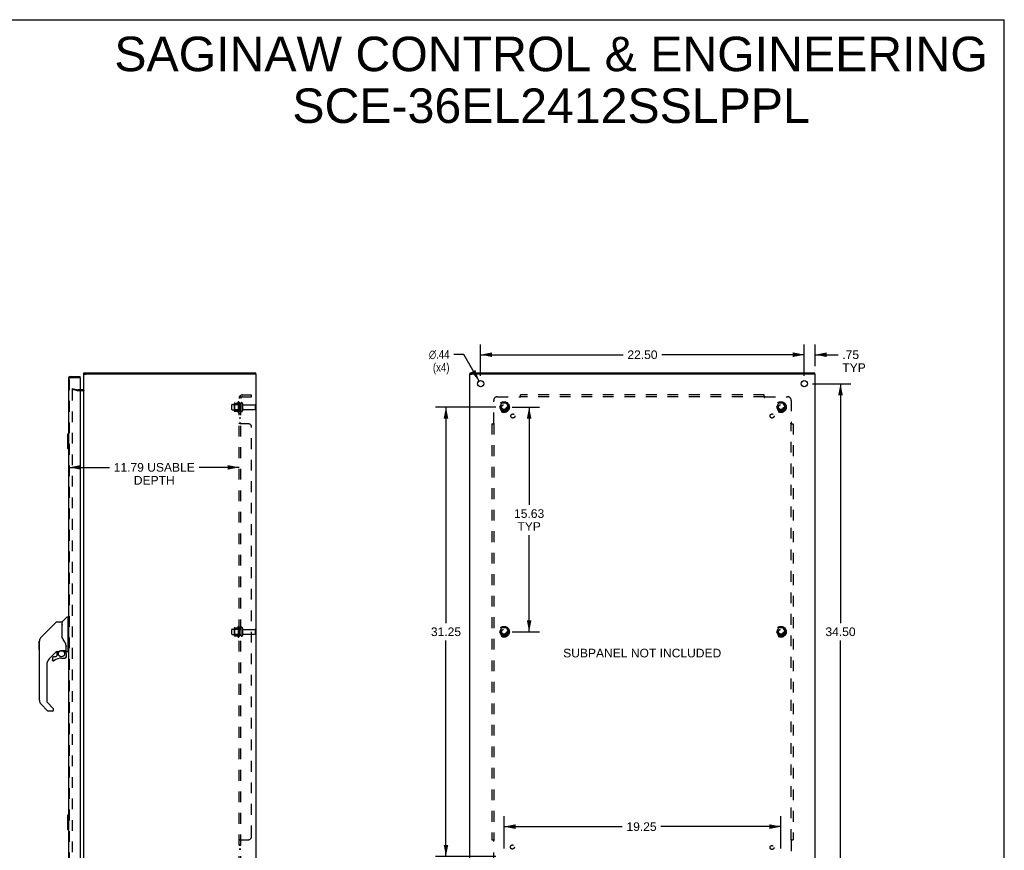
# Model space of a CAD drawing. Header units: inches. Extents: x 0 to 136, y 0 to 88.
# Tile 14 of 14: x 68 to 136, y 30 to 88. Entities that reach past the tile are written whole.
import ezdxf

# ---------------------------------------------------------------- set-up
doc = ezdxf.new("R2010")
doc.units = ezdxf.units.IN
doc.header["$LTSCALE"] = 7.48
doc.header["$MEASUREMENT"] = 0
doc.linetypes.add('HIDDEN', pattern=[0.2, 0.1, -0.1])
doc.layers.get('0').update_dxf_attribs({"linetype": 'CONTINUOUS'})
for name, color, linetype in [('DEFAULT_2', 8, 'HIDDEN'), ('DIMENSIONS', 7, 'CONTINUOUS'), ('DOOR_ASSEMBLY', 7, 'CONTINUOUS'), ('SUBPANEL', 7, 'CONTINUOUS')]:
    doc.layers.add(name, color=color, linetype=linetype)
doc.styles.get("Standard").update_dxf_attribs({"font": 'arial.ttf'})
doc.styles.add('TEXTSTYLE_1', font='gdt', dxfattribs={"width": 0.8})
doc.dimstyles.new('DIMSTYLE_1', dxfattribs={"dimtxt": 0.6, "dimasz": 0.8, "dimexe": 0.09, "dimexo": 0.07, "dimgap": 0.0375, "dimtad": 0, "dimtih": 1, "dimtoh": 1, "dimzin": 4, "dimdsep": 46, "dimtxsty": 'Standard', "dimblk": '_FILLED', "dimblk1": '_FILLED', "dimblk2": '_FILLED', "dimcen": 0.09, "dimadec": 3, "dimazin": 1, "dimtfac": 1, "dimtdec": 3, "dimtofl": 0, "dimtmove": 0, "dimatfit": 3, "dimldrblk": '_FILLED', "dimfxl": 0, "dimtolj": 1, "dimtzin": 4, "dimarcsym": 0})
doc.dimstyles.new('DIMSTYLE_2', dxfattribs={"dimtxt": 0.6, "dimasz": 0.8, "dimexe": 0.09, "dimexo": 0.07, "dimgap": 0.09, "dimtad": 0, "dimtih": 1, "dimtoh": 1, "dimzin": 4, "dimdsep": 46, "dimtxsty": 'Standard', "dimblk": '_FILLED', "dimblk1": '_FILLED', "dimblk2": '_FILLED', "dimcen": 0.09, "dimadec": 3, "dimazin": 1, "dimtfac": 1, "dimtdec": 3, "dimtofl": 0, "dimtmove": 0, "dimatfit": 1, "dimldrblk": '_FILLED', "dimfxl": 0, "dimtolj": 1, "dimtzin": 4, "dimarcsym": 0})

# ---------------------------------------------------------------- blocks, each defined once
blk = doc.blocks.new('_FILLED')
at = {"color": 0, "linetype": 'ByBlock'}
blk.add_solid([(0, 0), (-1, 0.2), (-1, -0.2)], dxfattribs=at)
blk = doc.blocks.new('*D1')
at = {"layer": 'DIMENSIONS', "color": 2, "linetype": 'Continuous'}
for p, q in [((99.596, 63.241), (99.596, 65.419)), ((122.096, 63.241), (122.096, 65.419)), ((99.596, 64.699), (109.497, 64.699)), ((122.096, 64.699), (112.194, 64.699))]:
    blk.add_line(p, q, dxfattribs=at)
at = {"layer": 'DIMENSIONS', "color": 2, "linetype": 'Continuous', "xscale": 0.8, "yscale": 0.8, "zscale": 0.8, "rotation": 180}
blk.add_blockref('_FILLED', (99.596, 64.699), dxfattribs=at)
at = {"layer": 'DIMENSIONS', "color": 2, "linetype": 'Continuous', "xscale": 0.8, "yscale": 0.8, "zscale": 0.8}
blk.add_blockref('_FILLED', (122.096, 64.699), dxfattribs=at)
at = {"layer": 'DIMENSIONS', "color": 2, "linetype": 'Continuous', "insert": (110.846, 64.999), "char_height": 0.6, "width": 2.09665, "attachment_point": 2, "line_spacing_factor": 0.9}
blk.add_mtext('22.50', dxfattribs=at)
blk = doc.blocks.new('*D2')
at = {"layer": 'DIMENSIONS', "color": 2, "linetype": 'Continuous'}
for p, q in [((122.656, 62.681), (125.334, 62.681)), ((124.614, 62.681), (124.614, 46.031)), ((124.614, 28.181), (124.614, 44.831)), ((122.656, 28.181), (125.334, 28.181))]:
    blk.add_line(p, q, dxfattribs=at)
at = {"layer": 'DIMENSIONS', "color": 2, "linetype": 'Continuous', "xscale": 0.8, "yscale": 0.8, "zscale": 0.8}
for p, rotation in [((124.614, 62.681), 90), ((124.614, 28.181), 270)]:
    blk.add_blockref('_FILLED', p, dxfattribs=dict(at, rotation=rotation))
at = {"layer": 'DIMENSIONS', "color": 2, "linetype": 'Continuous', "insert": (124.614, 45.731), "char_height": 0.6, "width": 2.09665, "attachment_point": 2, "line_spacing_factor": 0.9}
blk.add_mtext('34.50', dxfattribs=at)
blk = doc.blocks.new('*D7')
at = {"layer": 'DIMENSIONS', "color": 2, "linetype": 'Continuous'}
for p, q in [((71.011, 56.865), (73.792, 56.865)), ((82.803, 56.865), (80.022, 56.865))]:
    blk.add_line(p, q, dxfattribs=at)
at = {"layer": 'DIMENSIONS', "color": 2, "linetype": 'Continuous', "xscale": 0.8, "yscale": 0.8, "zscale": 0.8, "rotation": 180}
blk.add_blockref('_FILLED', (71.011, 56.865), dxfattribs=at)
at = {"layer": 'DIMENSIONS', "color": 2, "linetype": 'Continuous', "xscale": 0.8, "yscale": 0.8, "zscale": 0.8}
blk.add_blockref('_FILLED', (82.803, 56.865), dxfattribs=at)
at = {"layer": 'DIMENSIONS', "color": 2, "linetype": 'Continuous', "insert": (76.907, 57.165), "char_height": 0.6, "width": 5.62974, "attachment_point": 2, "line_spacing_factor": 0.9}
blk.add_mtext('11.79 USABLE\\PDEPTH', dxfattribs=at)
blk = doc.blocks.new('*D10')
at = {"layer": 'DIMENSIONS', "color": 2, "linetype": 'Continuous'}
for p, q in [((122.096, 63.241), (122.096, 65.419)), ((122.846, 63.914), (122.846, 65.419)), ((122.096, 64.699), (120.496, 64.699)), ((122.846, 64.699), (124.44, 64.699))]:
    blk.add_line(p, q, dxfattribs=at)
at = {"layer": 'DIMENSIONS', "color": 2, "linetype": 'Continuous', "xscale": 0.8, "yscale": 0.8, "zscale": 0.8}
blk.add_blockref('_FILLED', (122.096, 64.699), dxfattribs=at)
at = {"layer": 'DIMENSIONS', "color": 2, "linetype": 'Continuous', "xscale": 0.8, "yscale": 0.8, "zscale": 0.8, "rotation": 180}
blk.add_blockref('_FILLED', (122.846, 64.699), dxfattribs=at)
at = {"layer": 'DIMENSIONS', "color": 2, "linetype": 'Continuous', "insert": (124.74, 64.999), "char_height": 0.6, "width": 1.62602, "attachment_point": 1, "line_spacing_factor": 0.9}
blk.add_mtext('.75\\PTYP', dxfattribs=at)
blk = doc.blocks.new('*D11')
at = {"layer": 'DIMENSIONS', "color": 2, "linetype": 'Continuous'}
for p, q in [((98.432, 64.719), (97.732, 64.719)), ((99.487, 62.871), (98.432, 64.719))]:
    blk.add_line(p, q, dxfattribs=at)
at = {"layer": 'DIMENSIONS', "color": 2, "linetype": 'Continuous', "xscale": 0.8, "yscale": 0.8, "zscale": 0.8, "rotation": 299.7167293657}
blk.add_blockref('_FILLED', (99.487, 62.871), dxfattribs=at)
at = {"layer": 'DIMENSIONS', "color": 2, "linetype": 'Continuous', "insert": (97.432, 65.019), "char_height": 0.6, "width": 1.96431, "attachment_point": 3, "line_spacing_factor": 0.9, "style": 'TEXTSTYLE_1'}
blk.add_mtext('{\\fgdt;n}\\fArial;.44\\P(x4)', dxfattribs=at)
blk = doc.blocks.new('*D12')
at = {"layer": 'DIMENSIONS', "color": 2, "linetype": 'Continuous'}
for p, q in [((101.781, 61.056), (103.687, 61.056)), ((102.967, 61.056), (102.967, 54.251)), ((102.967, 45.431), (102.967, 52.151)), ((101.781, 45.431), (103.687, 45.431))]:
    blk.add_line(p, q, dxfattribs=at)
at = {"layer": 'DIMENSIONS', "color": 2, "linetype": 'Continuous', "xscale": 0.8, "yscale": 0.8, "zscale": 0.8}
for p, rotation in [((102.967, 61.056), 90), ((102.967, 45.431), 270)]:
    blk.add_blockref('_FILLED', p, dxfattribs=dict(at, rotation=rotation))
at = {"layer": 'DIMENSIONS', "color": 2, "linetype": 'Continuous', "insert": (102.967, 53.951), "char_height": 0.6, "width": 2.09665, "attachment_point": 2, "line_spacing_factor": 0.9}
blk.add_mtext('15.63\\PTYP', dxfattribs=at)
blk = doc.blocks.new('*D13')
at = {"layer": 'DIMENSIONS', "color": 2, "linetype": 'Continuous'}
for p, q in [((100.661, 61.056), (96.466, 61.056)), ((97.186, 61.056), (97.186, 46.031)), ((97.186, 29.806), (97.186, 44.831)), ((100.661, 29.806), (96.466, 29.806))]:
    blk.add_line(p, q, dxfattribs=at)
at = {"layer": 'DIMENSIONS', "color": 2, "linetype": 'Continuous', "xscale": 0.8, "yscale": 0.8, "zscale": 0.8}
for p, rotation in [((97.186, 61.056), 90), ((97.186, 29.806), 270)]:
    blk.add_blockref('_FILLED', p, dxfattribs=dict(at, rotation=rotation))
at = {"layer": 'DIMENSIONS', "color": 2, "linetype": 'Continuous', "insert": (97.186, 45.731), "char_height": 0.6, "width": 2.09665, "attachment_point": 2, "line_spacing_factor": 0.9}
blk.add_mtext('31.25', dxfattribs=at)
blk = doc.blocks.new('*D14')
at = {"layer": 'DIMENSIONS', "color": 2, "linetype": 'Continuous'}
for p, q in [((101.221, 30.366), (101.221, 32.599)), ((120.471, 30.366), (120.471, 32.599)), ((101.221, 31.879), (109.434, 31.879)), ((120.471, 31.879), (112.131, 31.879))]:
    blk.add_line(p, q, dxfattribs=at)
at = {"layer": 'DIMENSIONS', "color": 2, "linetype": 'Continuous', "xscale": 0.8, "yscale": 0.8, "zscale": 0.8, "rotation": 180}
blk.add_blockref('_FILLED', (101.221, 31.879), dxfattribs=at)
at = {"layer": 'DIMENSIONS', "color": 2, "linetype": 'Continuous', "xscale": 0.8, "yscale": 0.8, "zscale": 0.8}
blk.add_blockref('_FILLED', (120.471, 31.879), dxfattribs=at)
at = {"layer": 'DIMENSIONS', "color": 2, "linetype": 'Continuous', "insert": (110.782, 32.179), "char_height": 0.6, "width": 2.09665, "attachment_point": 2, "line_spacing_factor": 0.9}
blk.add_mtext('19.25', dxfattribs=at)

msp = doc.modelspace()

# ---------------------------------------------------------------- linework, layer by layer
at = {"color": 7, "linetype": 'Continuous'}
for p, q in [((0, 88), (136, 88)), ((136, 0), (136, 88)), ((72.003, 63.356), (72.148, 63.356)), ((72.023, 63.356), (72.023, 63.431)), ((84.003, 63.356), (83.855, 63.356)), ((83.973, 63.356), (83.973, 63.431)), ((98.846, 63.356), (98.996, 63.356)), ((98.871, 63.356), (98.871, 63.431)), ((122.846, 63.356), (122.696, 63.356)), ((122.821, 63.356), (122.821, 63.431))]:
    msp.add_line(p, q, dxfattribs=at)
at = {"color": 3, "linetype": 'Continuous'}
for p, q in [((72.003, 27.506), (72.003, 63.356)), ((72.023, 63.431), (83.973, 63.431)), ((83.848, 63.356), (72.158, 63.356)), ((84.003, 27.506), (84.003, 63.356)), ((98.846, 27.506), (98.846, 63.356)), ((98.871, 63.431), (122.821, 63.431)), ((122.691, 63.356), (99.001, 63.356)), ((122.846, 27.506), (122.846, 63.356)), ((71.933, 62.256), (71.761, 62.256))]:
    msp.add_line(p, q, dxfattribs=at)
for centre in [(99.596, 62.681), (122.096, 62.681)]:
    msp.add_circle(centre, 0.219, dxfattribs=at)
msp.add_arc((71.933, 62.326), 0.07, 270, 360, dxfattribs=at)
at = {"layer": 'DEFAULT_2', "color": 8, "linetype": 'HIDDEN'}
for p, q in [((71.21, 62.36), (71.191, 62.288)), ((71.575, 62.185), (71.191, 62.288)), ((71.21, 62.36), (71.595, 62.257)), ((71.191, 62.257), (71.191, 62.255)), ((71.191, 62.255), (71.191, 28.606)), ((71.21, 62.275), (71.209, 62.275)), ((71.761, 62.256), (71.605, 62.256)), ((71.933, 62.181), (71.605, 62.181)), ((82.303, 60.898), (82.303, 61.213)), ((82.333, 61.243), (82.928, 61.243)), ((82.467, 61.311), (82.467, 60.8)), ((82.487, 61.239), (82.467, 61.259)), ((82.478, 61.333), (82.706, 61.333)), ((82.487, 61.239), (82.487, 60.872)), ((82.783, 61.239), (82.487, 61.239)), ((82.733, 61.412), (82.733, 60.7)), ((82.783, 61.239), (82.803, 61.259)), ((82.783, 61.239), (82.783, 60.872)), ((82.803, 61.39), (82.803, 60.722)), ((82.928, 61.313), (82.928, 60.798)), ((83.038, 61.313), (83.038, 60.798)), ((83.101, 61.221), (83.898, 61.221)), ((83.928, 61.191), (83.928, 60.921)), ((101.058, 61.328), (100.903, 61.061)), ((100.903, 61.051), (101.058, 60.783)), ((101.375, 61.333), (101.066, 61.333)), ((101.538, 61.061), (101.384, 61.328)), ((101.384, 60.783), (101.538, 61.051)), ((120.308, 61.328), (120.153, 61.061)), ((120.153, 61.051), (120.308, 60.783)), ((120.625, 61.333), (120.316, 61.333)), ((120.788, 61.061), (120.634, 61.328)), ((120.634, 60.783), (120.788, 61.051)), ((82.333, 60.868), (82.928, 60.868)), ((82.487, 60.872), (82.467, 60.852)), ((82.478, 60.778), (82.706, 60.778)), ((82.783, 60.872), (82.487, 60.872)), ((82.783, 60.872), (82.803, 60.852)), ((83.101, 60.891), (83.898, 60.891)), ((101.375, 60.778), (101.066, 60.778)), ((120.625, 60.778), (120.316, 60.778)), ((82.303, 45.273), (82.303, 45.588)), ((82.333, 45.618), (82.928, 45.618)), ((82.333, 45.243), (82.928, 45.243)), ((82.467, 45.686), (82.467, 45.175)), ((82.487, 45.614), (82.467, 45.634)), ((82.487, 45.247), (82.467, 45.227)), ((82.478, 45.708), (82.706, 45.708)), ((82.783, 45.614), (82.487, 45.614)), ((82.487, 45.614), (82.487, 45.247)), ((82.783, 45.247), (82.487, 45.247)), ((82.733, 45.787), (82.733, 45.075)), ((82.783, 45.614), (82.803, 45.634)), ((82.783, 45.614), (82.783, 45.247)), ((82.783, 45.247), (82.803, 45.227)), ((82.803, 45.765), (82.803, 45.097)), ((82.928, 45.688), (82.928, 45.173)), ((83.038, 45.688), (83.038, 45.173)), ((83.101, 45.596), (83.898, 45.596)), ((83.101, 45.266), (83.898, 45.266)), ((83.928, 45.566), (83.928, 45.296)), ((101.058, 45.703), (100.903, 45.436)), ((100.903, 45.426), (101.058, 45.158)), ((101.375, 45.708), (101.066, 45.708)), ((101.538, 45.436), (101.384, 45.703)), ((101.384, 45.158), (101.538, 45.426)), ((120.308, 45.703), (120.153, 45.436)), ((120.153, 45.426), (120.308, 45.158)), ((120.625, 45.708), (120.316, 45.708)), ((120.788, 45.436), (120.634, 45.703)), ((120.634, 45.158), (120.788, 45.426)), ((82.478, 45.153), (82.706, 45.153)), ((101.375, 45.153), (101.066, 45.153)), ((120.625, 45.153), (120.316, 45.153))]:
    msp.add_line(p, q, dxfattribs=at)
for points in [[(71.209, 62.275), (71.207, 62.275), (71.205, 62.274), (71.203, 62.274), (71.202, 62.273), (71.2, 62.272), (71.198, 62.271), (71.197, 62.27), (71.196, 62.268), (71.194, 62.267), (71.193, 62.265), (71.192, 62.263), (71.192, 62.261), (71.191, 62.259), (71.191, 62.257)], [(71.215, 62.274), (71.213, 62.275), (71.211, 62.275), (71.21, 62.275)]]:
    msp.add_lwpolyline(points, dxfattribs=at)
for centre, radius in [((101.221, 61.056), 0.372), ((101.221, 61.056), 0.356), ((101.221, 61.056), 0.312), ((101.221, 61.056), 0.204), ((101.221, 61.056), 0.188), ((101.221, 61.056), 0.183), ((101.221, 61.056), 0.165), ((120.471, 61.056), 0.372), ((120.471, 61.056), 0.356), ((120.471, 61.056), 0.312), ((120.471, 61.056), 0.204), ((120.471, 61.056), 0.188), ((120.471, 61.056), 0.183), ((120.471, 61.056), 0.165), ((101.221, 45.431), 0.372), ((101.221, 45.431), 0.356), ((101.221, 45.431), 0.312), ((101.221, 45.431), 0.204), ((101.221, 45.431), 0.188), ((101.221, 45.431), 0.183), ((101.221, 45.431), 0.165), ((120.471, 45.431), 0.372), ((120.471, 45.431), 0.356), ((120.471, 45.431), 0.312), ((120.471, 45.431), 0.204), ((120.471, 45.431), 0.188), ((120.471, 45.431), 0.183), ((120.471, 45.431), 0.165)]:
    msp.add_circle(centre, radius, dxfattribs=at)
for centre, radius, start, end in [((71.605, 62.296), 0.115, 255, 270), ((71.605, 62.296), 0.04, 255, 270), ((71.933, 62.326), 0.145, 270, 317.01419), ((82.333, 61.213), 0.03, 90, 180), ((82.609, 61.311), 0.141, 174.79195, 180), ((82.478, 61.323), 0.01, 90, 174.80617), ((82.687, 61.343), 0.01, 270, 336.03207), ((83.334, 61.056), 0.698, 149.33687, 156.03207), ((82.765, 61.39), 0.0384, 0, 145.55034), ((82.983, 61.313), 0.055, 0, 180), ((83.101, 61.283), 0.0625, 180, 270), ((83.898, 61.191), 0.03, 0, 90), ((83.898, 60.921), 0.03, 270, 360), ((100.912, 61.056), 0.01, 150.01268, 209.98829), ((101.066, 61.323), 0.01, 90.01235, 149.98915), ((101.375, 61.323), 0.01, 30.01204, 89.98872), ((101.529, 61.056), 0.01, 330.01268, 29.98829), ((120.162, 61.056), 0.01, 150.01268, 209.98829), ((120.316, 61.323), 0.01, 90.01235, 149.98915), ((120.625, 61.323), 0.01, 30.01204, 89.98872), ((120.779, 61.056), 0.01, 330.01268, 29.98829), ((82.333, 60.898), 0.03, 180, 270), ((82.609, 60.8), 0.141, 180, 185.20805), ((82.478, 60.788), 0.01, 185.19383, 270), ((82.687, 60.768), 0.01, 23.96793, 90), ((83.334, 61.056), 0.698, 203.96793, 210.66313), ((82.765, 60.722), 0.0384, 214.44966, 360), ((82.983, 60.798), 0.055, 180, 360), ((83.101, 60.828), 0.0625, 90, 180), ((101.066, 60.788), 0.01, 210.01204, 269.98872), ((101.375, 60.788), 0.01, 270.01235, 329.98915), ((120.316, 60.788), 0.01, 210.01204, 269.98872), ((120.625, 60.788), 0.01, 270.01235, 329.98915), ((82.333, 45.588), 0.03, 90, 180), ((82.333, 45.273), 0.03, 180, 270), ((82.609, 45.686), 0.141, 174.79195, 180), ((82.478, 45.698), 0.01, 90, 174.80617), ((82.687, 45.718), 0.01, 270, 336.03207), ((83.334, 45.431), 0.698, 149.33687, 156.03207), ((82.765, 45.765), 0.0384, 0, 145.55034), ((82.983, 45.688), 0.055, 0, 180), ((83.101, 45.658), 0.0625, 180, 270), ((83.101, 45.203), 0.0625, 90, 180), ((83.898, 45.566), 0.03, 0, 90), ((83.898, 45.296), 0.03, 270, 360), ((100.912, 45.431), 0.01, 150.01268, 209.98829), ((101.066, 45.698), 0.01, 90.01235, 149.98915), ((101.375, 45.698), 0.01, 30.01204, 89.98872), ((101.529, 45.431), 0.01, 330.01268, 29.98829), ((120.162, 45.431), 0.01, 150.01268, 209.98829), ((120.316, 45.698), 0.01, 90.01235, 149.98915), ((120.625, 45.698), 0.01, 30.01204, 89.98872), ((120.779, 45.431), 0.01, 330.01268, 29.98829), ((82.609, 45.175), 0.141, 180, 185.20805), ((82.478, 45.163), 0.01, 185.19383, 270), ((82.687, 45.143), 0.01, 23.96793, 90), ((83.334, 45.431), 0.698, 203.96793, 210.66313), ((82.765, 45.097), 0.0384, 214.44966, 360), ((82.983, 45.173), 0.055, 180, 360), ((101.066, 45.163), 0.01, 210.01204, 269.98872), ((101.375, 45.163), 0.01, 270.01235, 329.98915), ((120.316, 45.163), 0.01, 210.01204, 269.98872), ((120.625, 45.163), 0.01, 270.01235, 329.98915)]:
    msp.add_arc(centre, radius, start, end, dxfattribs=at)
at = {"layer": 'DOOR_ASSEMBLY', "color": 3, "linetype": 'Continuous'}
for p, q in [((70.936, 63.036), (70.936, 27.826)), ((71.081, 63.181), (71.761, 63.181)), ((71.761, 63.091), (71.761, 27.771))]:
    msp.add_line(p, q, dxfattribs=at)
at = {"layer": 'DOOR_ASSEMBLY', "color": 8, "linetype": 'HIDDEN'}
for p, q in [((71.011, 27.826), (71.011, 63.036)), ((71.081, 63.106), (71.746, 63.106))]:
    msp.add_line(p, q, dxfattribs=at)
at = {"layer": 'DOOR_ASSEMBLY', "color": 7, "linetype": 'Continuous'}
for p, q in [((71.761, 63.106), (71.746, 63.106)), ((71.761, 63.106), (71.761, 63.181)), ((70.876, 59.166), (70.876, 58.196)), ((70.891, 59.181), (70.936, 59.181)), ((70.922, 59.081), (70.922, 58.281)), ((70.891, 58.181), (70.936, 58.181)), ((70.078, 46.097), (69.035, 45.054)), ((70.133, 46.12), (70.487, 46.12)), ((70.495, 45.068), (70.495, 46.112)), ((70.502, 45.056), (70.502, 46.107)), ((70.511, 46.128), (70.806, 46.423)), ((70.888, 46.435), (70.834, 46.435)), ((70.896, 46.427), (70.896, 44.061)), ((70.896, 46.376), (70.936, 46.376)), ((69.035, 45.053), (69.34, 45.359)), ((69.34, 45.359), (69.34, 45.359)), ((68.913, 44.192), (68.913, 44.779)), ((68.92, 40.673), (68.92, 44.775)), ((68.968, 44.964), (68.968, 44.963)), ((70.514, 45.023), (70.495, 45.076)), ((70.543, 44.958), (70.514, 45.023)), ((70.77, 44.499), (70.769, 44.523)), ((70.77, 44.499), (70.77, 44.144)), ((70.778, 44.499), (70.778, 44.501)), ((70.778, 44.496), (70.778, 44.499)), ((70.778, 44.493), (70.778, 44.496)), ((70.778, 44.092), (70.778, 44.493)), ((70.1, 44.052), (69.605, 43.556)), ((70.144, 44.049), (70.144, 43.766)), ((70.182, 44.053), (70.258, 44.053)), ((70.455, 44.124), (70.75, 44.124)), ((70.651, 44.124), (70.716, 44.059)), ((70.711, 44.053), (70.708, 44.051)), ((70.763, 43.92), (70.772, 43.92)), ((70.774, 43.92), (70.774, 43.682)), ((70.817, 44.053), (70.888, 44.053)), ((70.896, 44.112), (70.936, 44.112)), ((69.432, 43.139), (69.432, 40.587)), ((69.829, 43.603), (69.829, 43.484)), ((69.832, 43.475), (69.831, 43.484)), ((69.84, 43.484), (69.831, 43.484)), ((69.908, 43.407), (69.899, 43.408)), ((70.061, 43.682), (69.908, 43.682)), ((69.917, 43.408), (69.908, 43.407)), ((69.925, 43.409), (69.917, 43.408)), ((69.934, 43.412), (69.925, 43.409)), ((69.942, 43.415), (69.934, 43.412)), ((69.95, 43.42), (69.942, 43.415)), ((69.957, 43.425), (69.95, 43.42)), ((70.141, 43.757), (70.069, 43.685)), ((70.459, 43.603), (70.695, 43.603)), ((70.772, 43.682), (70.763, 43.682)), ((69.487, 39.942), (69.035, 40.394)), ((69.455, 40.531), (69.886, 40.1)), ((69.825, 39.919), (69.543, 39.919)), ((69.904, 39.998), (69.904, 40.057)), ((70.876, 32.666), (70.876, 31.696)), ((70.891, 32.681), (70.936, 32.681)), ((70.922, 32.581), (70.922, 31.781)), ((70.891, 31.681), (70.936, 31.681))]:
    msp.add_line(p, q, dxfattribs=at)
for points in [[(70.921, 59.117), (70.921, 59.111), (70.921, 59.105), (70.922, 59.099), (70.922, 59.093), (70.922, 59.087), (70.922, 59.081)], [(70.922, 58.281), (70.922, 58.274), (70.922, 58.268), (70.922, 58.262), (70.921, 58.256), (70.921, 58.25), (70.921, 58.245)], [(70.078, 46.097), (70.085, 46.103), (70.094, 46.109), (70.103, 46.114), (70.113, 46.117), (70.123, 46.119), (70.133, 46.12)], [(70.495, 45.237), (70.495, 45.238), (70.495, 45.239), (70.496, 45.241), (70.498, 45.242), (70.501, 45.243), (70.502, 45.244)], [(69.035, 45.053), (69.014, 45.03), (68.988, 44.997), (68.966, 44.961), (68.948, 44.923), (68.935, 44.883), (68.927, 44.853)], [(68.946, 44.916), (68.935, 44.883), (68.933, 44.878)], [(70.717, 44.67), (70.667, 44.743), (70.618, 44.82), (70.577, 44.891), (70.543, 44.958)], [(70.769, 44.523), (70.764, 44.557), (70.756, 44.592), (70.743, 44.624), (70.728, 44.652), (70.717, 44.67)], [(70.259, 44.053), (70.264, 44.053), (70.267, 44.055), (70.27, 44.056), (70.273, 44.057), (70.276, 44.059), (70.279, 44.06), (70.282, 44.062), (70.285, 44.065), (70.293, 44.07)], [(70.293, 44.07), (70.298, 44.073), (70.303, 44.076), (70.309, 44.08), (70.315, 44.083), (70.322, 44.087), (70.329, 44.091), (70.337, 44.095), (70.345, 44.1), (70.355, 44.104), (70.365, 44.108), (70.375, 44.111), (70.386, 44.115), (70.398, 44.118), (70.411, 44.12), (70.424, 44.122), (70.437, 44.123), (70.451, 44.124), (70.455, 44.124)], [(70.763, 43.92), (70.762, 43.934), (70.761, 43.949), (70.758, 43.963), (70.754, 43.977), (70.749, 43.991), (70.743, 44.004), (70.735, 44.017), (70.727, 44.029), (70.718, 44.04), (70.708, 44.051)], [(70.715, 44.057), (70.715, 44.057), (70.714, 44.057), (70.714, 44.056), (70.713, 44.055), (70.711, 44.053)], [(70.715, 44.057), (70.725, 44.046), (70.735, 44.034), (70.743, 44.021), (70.751, 44.008), (70.757, 43.994), (70.762, 43.98), (70.766, 43.965), (70.769, 43.95), (70.771, 43.935), (70.772, 43.92)], [(70.77, 44.454), (70.771, 44.453), (70.772, 44.449), (70.773, 44.446), (70.774, 44.442)], [(70.774, 44.442), (70.775, 44.436), (70.776, 44.429), (70.777, 44.423), (70.778, 44.416), (70.778, 44.409), (70.778, 44.403)], [(69.899, 43.408), (69.891, 43.409), (69.883, 43.412), (69.875, 43.415), (69.867, 43.419), (69.86, 43.424), (69.854, 43.43), (69.848, 43.436), (69.843, 43.443), (69.839, 43.451), (69.836, 43.459), (69.833, 43.467), (69.832, 43.475)], [(69.84, 43.484), (69.84, 43.476), (69.842, 43.469), (69.844, 43.461), (69.847, 43.454), (69.851, 43.448), (69.855, 43.441), (69.86, 43.436), (69.866, 43.431), (69.872, 43.426), (69.879, 43.423), (69.886, 43.42), (69.893, 43.418), (69.901, 43.416), (69.908, 43.416), (69.916, 43.417), (69.924, 43.418), (69.931, 43.42), (69.938, 43.423), (69.945, 43.427), (69.951, 43.432)], [(70.772, 43.682), (70.771, 43.673), (70.77, 43.665), (70.768, 43.657), (70.764, 43.649), (70.76, 43.641), (70.755, 43.634), (70.749, 43.628), (70.743, 43.622), (70.736, 43.617), (70.729, 43.613), (70.721, 43.61), (70.712, 43.607), (70.704, 43.606), (70.695, 43.606)], [(70.695, 43.614), (70.703, 43.615), (70.71, 43.616), (70.718, 43.618), (70.725, 43.621), (70.731, 43.625), (70.737, 43.629), (70.743, 43.634), (70.748, 43.64), (70.752, 43.646), (70.756, 43.653), (70.759, 43.66), (70.761, 43.667), (70.762, 43.674), (70.763, 43.682)], [(70.695, 43.614), (70.695, 43.613), (70.695, 43.61)], [(70.695, 43.61), (70.695, 43.608), (70.695, 43.607), (70.695, 43.606), (70.695, 43.606), (70.695, 43.606)], [(69.891, 40.095), (69.89, 40.095), (69.889, 40.096), (69.889, 40.097), (69.888, 40.098), (69.887, 40.099), (69.886, 40.1)], [(70.921, 32.617), (70.921, 32.611), (70.921, 32.605), (70.922, 32.599), (70.922, 32.593), (70.922, 32.587), (70.922, 32.581)], [(70.922, 31.781), (70.922, 31.774), (70.922, 31.768), (70.922, 31.762), (70.921, 31.756), (70.921, 31.75), (70.921, 31.745)]]:
    msp.add_lwpolyline(points, dxfattribs=at)
msp.add_circle((70.459, 43.899), 0.217, dxfattribs=at)
at = {"layer": 'DOOR_ASSEMBLY', "color": 3, "linetype": 'Continuous'}
for centre, radius, start, end in [((71.081, 63.036), 0.145, 90, 180), ((71.746, 63.091), 0.015, 0, 90)]:
    msp.add_arc(centre, radius, start, end, dxfattribs=at)
at = {"layer": 'DOOR_ASSEMBLY', "color": 8, "linetype": 'HIDDEN'}
msp.add_arc((71.081, 63.036), 0.07, 90, 180, dxfattribs=at)
at = {"layer": 'DOOR_ASSEMBLY', "color": 7, "linetype": 'Continuous'}
for centre, radius, start, end in [((70.891, 59.166), 0.015, 90, 180), ((70.921, 59.166), 0.015, 0, 90), ((70.891, 58.196), 0.015, 180, 270), ((70.921, 58.196), 0.015, 270, 360), ((70.487, 46.112), 0.00787, 0, 90), ((70.514, 45.938), 0.0197, 180, 233.00595), ((70.532, 46.107), 0.0295, 135, 180), ((70.834, 46.395), 0.0394, 90, 135), ((70.888, 46.427), 0.00787, 0, 90), ((68.932, 44.779), 0.0197, 128.21988, 180), ((69.313, 44.775), 0.394, 168.7096, 180), ((69.313, 44.775), 0.394, 135, 167.37683), ((68.932, 44.192), 0.0197, 180, 229.78214), ((70.182, 43.856), 0.197, 90, 129.38059), ((70.577, 43.92), 0.197, 0, 45), ((70.75, 44.144), 0.0197, 270, 360), ((70.817, 44.092), 0.0394, 180, 270), ((70.888, 44.061), 0.00787, 270, 360), ((70.022, 43.139), 0.591, 135, 180), ((69.908, 43.603), 0.0787, 90, 180), ((69.908, 43.484), 0.0787, 180, 309.5212), ((70.459, 42.816), 0.787, 90, 129.5212), ((70.061, 43.694), 0.0118, 270, 315), ((70.132, 43.766), 0.0118, 315, 360), ((70.695, 43.682), 0.0787, 270, 360), ((69.313, 40.673), 0.394, 180, 225), ((69.51, 40.587), 0.0787, 180, 225), ((69.543, 39.998), 0.0787, 225, 270), ((69.825, 39.998), 0.0787, 270, 360), ((69.845, 40.057), 0.0591, 0, 38.86737), ((70.891, 32.666), 0.015, 90, 180), ((70.921, 32.666), 0.015, 0, 90), ((70.891, 31.696), 0.015, 180, 270), ((70.921, 31.696), 0.015, 270, 360)]:
    msp.add_arc(centre, radius, start, end, dxfattribs=at)
at = {"layer": 'SUBPANEL', "color": 8, "linetype": 'HIDDEN'}
for p, q in [((82.803, 29.087), (82.803, 61.774)), ((82.928, 61.774), (82.803, 61.774)), ((82.857, 61.813), (82.954, 61.734)), ((82.869, 61.775), (82.869, 61.775)), ((82.882, 61.772), (82.883, 61.772)), ((82.883, 61.772), (82.885, 61.771)), ((82.885, 61.771), (82.886, 61.771)), ((82.886, 61.771), (82.888, 61.771)), ((82.888, 61.771), (82.889, 61.77)), ((82.889, 61.77), (82.891, 61.77)), ((82.891, 61.77), (82.892, 61.769)), ((82.892, 61.769), (82.894, 61.769)), ((82.894, 61.769), (82.895, 61.768)), ((82.895, 61.768), (82.897, 61.768)), ((82.928, 29.087), (82.928, 61.774)), ((83.04, 61.899), (83.678, 61.899)), ((83.04, 61.774), (83.678, 61.774)), ((83.678, 61.774), (83.678, 61.899)), ((100.752, 61.774), (102.342, 61.774)), ((102.355, 61.789), (102.352, 61.785)), ((102.36, 61.793), (102.355, 61.789)), ((102.377, 61.734), (102.377, 61.899)), ((119.314, 61.899), (102.377, 61.899)), ((119.314, 61.774), (102.377, 61.774)), ((119.314, 61.734), (119.314, 61.899)), ((119.35, 61.774), (120.939, 61.774)), ((82.928, 61.306), (82.803, 61.306)), ((100.502, 59.935), (100.502, 61.524)), ((121.189, 61.524), (121.189, 59.935)), ((82.928, 60.806), (82.803, 60.806)), ((82.928, 60.577), (82.803, 60.577)), ((82.928, 60.296), (82.803, 60.296)), ((82.928, 59.935), (82.803, 59.935)), ((83.428, 59.899), (82.857, 59.899)), ((83.678, 31.212), (83.678, 59.649)), ((100.377, 59.899), (100.377, 30.962)), ((100.377, 59.899), (100.543, 59.899)), ((100.502, 59.899), (100.502, 30.962)), ((121.149, 59.899), (121.314, 59.899)), ((121.189, 30.962), (121.189, 59.899)), ((121.204, 59.921), (121.2, 59.924)), ((121.208, 59.916), (121.204, 59.921)), ((121.314, 59.899), (121.314, 30.962)), ((82.928, 45.681), (82.803, 45.681)), ((82.928, 45.181), (82.803, 45.181)), ((82.928, 30.927), (82.803, 30.927)), ((82.814, 30.94), (82.812, 30.939)), ((82.836, 30.951), (82.829, 30.948)), ((82.857, 30.962), (83.428, 30.962)), ((100.377, 30.962), (100.543, 30.962)), ((100.483, 30.945), (100.488, 30.94)), ((100.488, 30.94), (100.491, 30.937)), ((100.502, 29.337), (100.502, 30.927)), ((121.149, 30.962), (121.314, 30.962)), ((121.189, 30.927), (121.189, 29.337)), ((82.928, 30.601), (82.803, 30.601)), ((82.928, 30.565), (82.803, 30.565)), ((82.928, 30.32), (82.803, 30.32)), ((82.928, 30.284), (82.803, 30.284))]:
    msp.add_line(p, q, dxfattribs=at)
for points in [[(82.826, 61.795), (82.823, 61.793), (82.82, 61.792), (82.817, 61.79), (82.814, 61.789), (82.812, 61.787), (82.809, 61.785), (82.807, 61.784), (82.806, 61.782), (82.805, 61.78), (82.804, 61.779), (82.804, 61.777), (82.804, 61.776), (82.803, 61.774)], [(82.857, 61.813), (82.856, 61.811), (82.854, 61.809), (82.851, 61.807), (82.849, 61.806), (82.846, 61.804), (82.843, 61.802), (82.839, 61.8), (82.836, 61.799), (82.832, 61.797), (82.826, 61.795)], [(82.872, 61.774), (82.872, 61.774), (82.871, 61.774), (82.871, 61.774), (82.87, 61.774), (82.87, 61.774), (82.869, 61.774), (82.869, 61.775), (82.869, 61.775), (82.869, 61.775), (82.869, 61.775)], [(82.869, 61.775), (82.869, 61.775), (82.869, 61.775), (82.869, 61.774), (82.87, 61.774), (82.87, 61.774), (82.87, 61.774), (82.871, 61.774), (82.871, 61.774), (82.872, 61.774), (82.872, 61.774), (82.873, 61.774), (82.874, 61.774), (82.874, 61.774), (82.875, 61.774), (82.875, 61.773), (82.876, 61.773), (82.877, 61.773), (82.877, 61.773), (82.878, 61.773), (82.879, 61.773), (82.879, 61.773), (82.88, 61.773), (82.881, 61.772), (82.881, 61.772), (82.882, 61.772)], [(82.897, 61.768), (82.899, 61.767), (82.899, 61.767), (82.9, 61.766), (82.901, 61.766), (82.902, 61.766), (82.903, 61.765), (82.904, 61.765), (82.905, 61.765), (82.906, 61.764), (82.907, 61.764), (82.908, 61.764), (82.909, 61.763), (82.909, 61.763), (82.91, 61.763), (82.911, 61.762), (82.912, 61.762), (82.913, 61.761), (82.914, 61.761), (82.915, 61.761), (82.915, 61.76), (82.916, 61.76), (82.917, 61.76), (82.918, 61.759), (82.919, 61.759), (82.919, 61.759), (82.92, 61.758), (82.921, 61.758), (82.922, 61.758), (82.922, 61.757), (82.923, 61.757), (82.924, 61.756), (82.924, 61.756), (82.925, 61.756), (82.926, 61.755), (82.926, 61.755), (82.927, 61.755), (82.927, 61.754), (82.928, 61.754), (82.929, 61.754), (82.929, 61.754), (82.93, 61.753), (82.93, 61.753), (82.93, 61.753), (82.931, 61.752), (82.931, 61.752), (82.932, 61.752), (82.932, 61.752), (82.932, 61.752), (82.932, 61.751)], [(82.946, 61.747), (82.942, 61.752), (82.94, 61.754), (82.938, 61.756), (82.936, 61.758), (82.935, 61.76), (82.933, 61.762), (82.932, 61.764), (82.931, 61.766), (82.93, 61.768), (82.929, 61.77), (82.929, 61.772), (82.929, 61.773), (82.928, 61.774)], [(82.932, 61.751), (82.932, 61.751), (82.932, 61.751), (82.932, 61.751), (82.932, 61.752), (82.932, 61.752), (82.932, 61.752), (82.932, 61.752), (82.931, 61.752), (82.931, 61.753), (82.93, 61.753), (82.93, 61.753), (82.93, 61.754), (82.929, 61.754), (82.929, 61.754)], [(82.954, 61.734), (82.954, 61.734), (82.954, 61.735), (82.954, 61.735), (82.954, 61.736), (82.954, 61.737), (82.954, 61.738), (82.953, 61.739), (82.952, 61.74), (82.951, 61.741), (82.95, 61.743), (82.949, 61.744), (82.948, 61.746), (82.946, 61.747)], [(102.352, 61.785), (102.35, 61.784), (102.349, 61.782), (102.347, 61.78), (102.345, 61.779), (102.344, 61.777), (102.343, 61.776), (102.342, 61.774)], [(102.351, 61.76), (102.35, 61.762), (102.349, 61.764), (102.348, 61.766), (102.346, 61.768), (102.345, 61.77), (102.344, 61.772), (102.343, 61.773), (102.342, 61.774)], [(102.377, 61.734), (102.375, 61.734), (102.374, 61.735), (102.373, 61.735), (102.371, 61.736), (102.37, 61.737), (102.369, 61.738), (102.367, 61.739), (102.366, 61.74), (102.365, 61.741), (102.363, 61.743), (102.362, 61.744), (102.361, 61.746), (102.36, 61.747), (102.359, 61.749), (102.357, 61.75), (102.356, 61.752), (102.355, 61.754), (102.354, 61.756), (102.351, 61.76)], [(102.377, 61.813), (102.375, 61.811), (102.374, 61.809), (102.373, 61.807), (102.371, 61.806), (102.37, 61.804), (102.368, 61.802), (102.367, 61.8), (102.366, 61.799), (102.364, 61.797), (102.363, 61.796), (102.361, 61.795), (102.36, 61.793)], [(119.314, 61.813), (119.316, 61.811), (119.317, 61.809), (119.319, 61.807), (119.32, 61.806), (119.321, 61.804), (119.323, 61.802), (119.324, 61.8), (119.326, 61.799), (119.327, 61.797), (119.329, 61.796), (119.33, 61.795), (119.331, 61.793), (119.333, 61.792)], [(119.314, 61.734), (119.316, 61.734), (119.317, 61.735), (119.319, 61.735), (119.32, 61.736), (119.321, 61.737), (119.323, 61.738), (119.324, 61.739), (119.325, 61.74), (119.327, 61.741), (119.328, 61.743), (119.329, 61.744), (119.33, 61.746), (119.332, 61.747), (119.333, 61.749), (119.334, 61.75), (119.335, 61.752), (119.336, 61.754), (119.337, 61.756)], [(119.333, 61.792), (119.337, 61.787), (119.339, 61.785), (119.341, 61.784), (119.343, 61.782), (119.344, 61.78), (119.346, 61.779), (119.347, 61.777), (119.349, 61.776), (119.35, 61.774)], [(119.337, 61.756), (119.34, 61.76), (119.341, 61.762), (119.342, 61.764), (119.344, 61.766), (119.345, 61.768), (119.346, 61.77), (119.347, 61.772), (119.349, 61.773), (119.35, 61.774)], [(82.814, 59.921), (82.812, 59.923), (82.809, 59.924), (82.807, 59.926), (82.806, 59.928), (82.805, 59.929), (82.804, 59.931), (82.804, 59.932), (82.804, 59.934), (82.803, 59.935)], [(82.812, 59.923), (82.809, 59.924), (82.807, 59.926)], [(82.836, 59.911), (82.829, 59.914), (82.826, 59.915), (82.823, 59.916), (82.82, 59.918), (82.817, 59.919), (82.814, 59.921)], [(82.843, 59.908), (82.839, 59.909), (82.836, 59.911)], [(82.857, 59.899), (82.856, 59.901), (82.854, 59.902), (82.851, 59.904), (82.849, 59.905), (82.846, 59.907), (82.843, 59.908)], [(82.857, 59.899), (82.856, 59.901), (82.854, 59.902), (82.851, 59.904)], [(82.936, 59.924), (82.935, 59.925), (82.933, 59.926), (82.932, 59.927), (82.931, 59.929), (82.93, 59.93), (82.929, 59.931), (82.929, 59.932), (82.929, 59.934), (82.928, 59.935)], [(82.942, 59.92), (82.938, 59.922), (82.936, 59.924), (82.935, 59.925), (82.933, 59.926), (82.932, 59.927), (82.931, 59.929), (82.93, 59.93)], [(82.949, 59.914), (82.948, 59.915), (82.946, 59.917), (82.945, 59.918), (82.943, 59.919), (82.942, 59.92)], [(82.954, 59.899), (82.954, 59.901), (82.954, 59.902), (82.954, 59.904), (82.954, 59.905), (82.954, 59.906), (82.954, 59.908), (82.953, 59.909), (82.952, 59.91), (82.951, 59.912), (82.95, 59.913), (82.949, 59.914), (82.948, 59.915), (82.946, 59.917), (82.945, 59.918)], [(82.954, 59.904), (82.954, 59.905), (82.954, 59.906), (82.954, 59.908), (82.953, 59.909)], [(82.954, 59.899), (82.954, 59.901), (82.954, 59.902)], [(100.463, 59.899), (100.465, 59.901), (100.467, 59.902), (100.469, 59.904), (100.471, 59.905), (100.473, 59.907), (100.474, 59.908), (100.476, 59.909), (100.477, 59.911), (100.479, 59.912), (100.48, 59.914), (100.482, 59.915), (100.483, 59.916), (100.485, 59.918)], [(100.485, 59.918), (100.489, 59.923), (100.491, 59.924), (100.493, 59.926), (100.494, 59.928), (100.496, 59.929), (100.498, 59.931), (100.499, 59.932), (100.501, 59.934), (100.502, 59.935)], [(100.52, 59.922), (100.516, 59.925), (100.514, 59.926), (100.512, 59.927), (100.51, 59.929), (100.508, 59.93), (100.506, 59.931), (100.505, 59.932), (100.503, 59.934), (100.502, 59.935)], [(100.543, 59.899), (100.542, 59.901), (100.542, 59.902), (100.541, 59.904), (100.54, 59.905), (100.539, 59.906), (100.538, 59.908), (100.537, 59.909), (100.536, 59.91), (100.535, 59.912), (100.534, 59.913), (100.532, 59.914), (100.531, 59.915), (100.529, 59.917), (100.528, 59.918), (100.526, 59.919), (100.524, 59.92), (100.522, 59.921), (100.52, 59.922)], [(121.149, 59.899), (121.149, 59.901), (121.15, 59.902), (121.15, 59.904), (121.151, 59.905), (121.152, 59.906), (121.153, 59.908), (121.154, 59.909), (121.155, 59.91), (121.156, 59.912), (121.158, 59.913), (121.159, 59.914), (121.16, 59.915), (121.162, 59.917), (121.164, 59.918), (121.165, 59.919), (121.167, 59.92), (121.169, 59.921), (121.171, 59.922), (121.175, 59.925)], [(121.175, 59.925), (121.177, 59.926), (121.179, 59.927), (121.181, 59.929), (121.183, 59.93), (121.185, 59.931), (121.187, 59.932), (121.188, 59.934), (121.189, 59.935)], [(121.2, 59.924), (121.199, 59.926), (121.197, 59.928), (121.195, 59.929), (121.194, 59.931), (121.192, 59.932), (121.191, 59.934), (121.189, 59.935)], [(121.228, 59.899), (121.226, 59.901), (121.224, 59.902), (121.222, 59.904), (121.22, 59.905), (121.219, 59.907), (121.217, 59.908), (121.215, 59.909), (121.214, 59.911), (121.212, 59.912), (121.211, 59.914), (121.209, 59.915), (121.208, 59.916)], [(82.829, 30.948), (82.826, 30.946), (82.823, 30.945), (82.82, 30.943), (82.817, 30.942), (82.814, 30.94), (82.812, 30.939), (82.809, 30.937), (82.807, 30.935), (82.806, 30.934), (82.805, 30.932), (82.804, 30.93), (82.804, 30.929), (82.804, 30.928), (82.803, 30.927)], [(82.804, 30.929), (82.804, 30.928), (82.803, 30.927)], [(82.807, 30.935), (82.806, 30.934), (82.805, 30.932)], [(82.843, 30.953), (82.839, 30.952), (82.836, 30.951)], [(82.857, 30.962), (82.856, 30.961), (82.854, 30.959), (82.851, 30.958), (82.849, 30.956), (82.846, 30.955), (82.843, 30.953)], [(82.857, 30.962), (82.856, 30.961), (82.854, 30.959), (82.851, 30.958)], [(82.938, 30.939), (82.936, 30.938), (82.935, 30.936), (82.933, 30.935), (82.932, 30.934), (82.931, 30.933), (82.93, 30.931), (82.929, 30.93), (82.929, 30.929), (82.929, 30.928), (82.928, 30.927)], [(82.93, 30.931), (82.929, 30.93), (82.929, 30.929), (82.929, 30.928), (82.928, 30.927)], [(82.936, 30.938), (82.935, 30.936), (82.933, 30.935), (82.932, 30.934)], [(82.954, 30.962), (82.954, 30.96), (82.954, 30.959), (82.954, 30.958), (82.954, 30.956), (82.954, 30.955), (82.954, 30.954), (82.953, 30.952), (82.952, 30.951), (82.951, 30.95), (82.95, 30.948), (82.949, 30.947), (82.948, 30.946), (82.946, 30.945), (82.945, 30.944), (82.943, 30.942), (82.942, 30.941), (82.938, 30.939)], [(82.948, 30.946), (82.946, 30.945), (82.945, 30.944)], [(82.953, 30.952), (82.952, 30.951), (82.951, 30.95), (82.95, 30.948), (82.949, 30.947)], [(82.954, 30.962), (82.954, 30.96), (82.954, 30.959), (82.954, 30.958)], [(100.463, 30.962), (100.465, 30.961), (100.467, 30.959), (100.469, 30.958), (100.471, 30.956), (100.473, 30.955), (100.474, 30.953), (100.476, 30.952), (100.477, 30.951), (100.479, 30.949), (100.48, 30.948), (100.482, 30.946), (100.483, 30.945)], [(100.491, 30.937), (100.493, 30.935), (100.494, 30.934), (100.496, 30.932), (100.498, 30.93), (100.499, 30.929), (100.501, 30.928), (100.502, 30.927)], [(100.516, 30.936), (100.514, 30.935), (100.512, 30.934), (100.51, 30.933), (100.508, 30.931), (100.506, 30.93), (100.505, 30.929), (100.503, 30.928), (100.502, 30.927)], [(100.543, 30.962), (100.542, 30.96), (100.542, 30.959), (100.541, 30.958), (100.54, 30.956), (100.539, 30.955), (100.538, 30.954), (100.537, 30.952), (100.536, 30.951), (100.535, 30.95), (100.534, 30.948), (100.532, 30.947), (100.531, 30.946), (100.529, 30.945), (100.528, 30.944), (100.526, 30.942), (100.524, 30.941), (100.522, 30.94), (100.52, 30.939), (100.516, 30.936)], [(121.149, 30.962), (121.149, 30.96), (121.15, 30.959), (121.15, 30.958), (121.151, 30.956), (121.152, 30.955), (121.153, 30.954), (121.154, 30.952), (121.155, 30.951), (121.156, 30.95), (121.158, 30.948), (121.159, 30.947), (121.16, 30.946), (121.162, 30.945), (121.164, 30.944), (121.165, 30.942), (121.167, 30.941), (121.169, 30.94), (121.171, 30.939)], [(121.171, 30.939), (121.175, 30.936), (121.177, 30.935), (121.179, 30.934), (121.181, 30.933), (121.183, 30.931), (121.185, 30.93), (121.187, 30.929), (121.188, 30.928), (121.189, 30.927)], [(121.204, 30.94), (121.2, 30.937), (121.199, 30.935), (121.197, 30.934), (121.195, 30.932), (121.194, 30.93), (121.192, 30.929), (121.191, 30.928), (121.189, 30.927)], [(121.228, 30.962), (121.226, 30.961), (121.224, 30.959), (121.222, 30.958), (121.22, 30.956), (121.219, 30.955), (121.217, 30.953), (121.215, 30.952), (121.214, 30.951), (121.212, 30.949), (121.211, 30.948), (121.209, 30.946), (121.208, 30.945), (121.204, 30.94)]]:
    msp.add_lwpolyline(points, dxfattribs=at)
for centre, radius in [((101.221, 61.056), 0.25), ((120.471, 61.056), 0.25), ((101.839, 60.437), 0.141), ((119.852, 60.437), 0.141), ((101.221, 45.431), 0.25), ((120.471, 45.431), 0.25), ((101.801, 30.461), 0.141), ((119.852, 30.424), 0.141)]:
    msp.add_circle(centre, radius, dxfattribs=at)
for centre, radius, start, end in [((83.04, 61.662), 0.237, 90, 180), ((83.04, 61.662), 0.112, 90, 180), ((100.752, 61.524), 0.25, 90, 180), ((120.939, 61.524), 0.25, 0, 90), ((83.428, 59.649), 0.25, 0, 90), ((83.428, 31.212), 0.25, 270, 360)]:
    msp.add_arc(centre, radius, start, end, dxfattribs=at)

# ---------------------------------------------------------------- texts
at = {"layer": 'DIMENSIONS', "color": 2, "linetype": 'Continuous', "attachment_point": 2, "line_spacing_factor": 0.9}
for s, insert, char_height, width in [('SAGINAW CONTROL & ENGINEERING\\PSCE-36EL2412SSLPPL', (104.493, 86.818), 2.4, 60.61561), ('SUBPANEL NOT INCLUDED', (110.829, 44.249), 0.6, 10.97175)]:
    msp.add_mtext(s, dxfattribs=dict(at, insert=insert, char_height=char_height, width=width))

# ---------------------------------------------------------------- dimensions: what is measured, and where the dimension line sits
at = {"layer": 'DIMENSIONS', "color": 2, "linetype": 'Continuous'}
for base, p1, p2, picture, middle in [((122.096, 64.699), (99.596, 63.171), (122.096, 63.171), '*D1', (110.838, 64.696)), ((120.471, 31.879), (101.221, 30.296), (120.471, 30.296), '*D14', (110.81, 31.876))]:
    dim = msp.add_linear_dim(base=base, p1=p1, p2=p2, dimstyle='DIMSTYLE_1', dxfattribs=at)
    dim.commit()
    dim.dimension.update_dxf_attribs({"geometry": picture, "text_midpoint": middle, "dimtype": 160})
for base, p1, p2, angle, text, picture, middle in [((122.096, 64.699), (122.846, 63.844), (122.096, 63.171), 180, '<>\\PTYP', '*D10', (125.553, 64.249)), ((71.011, 56.865), (82.803, 59.899), (71.011, 63.106), 180, '<> USABLE\\PDEPTH', '*D7', (76.907, 56.415)), ((102.966506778, 61.055683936), (101.710615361, 45.430683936), (101.710615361, 61.055683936), 90, '<>\\PTYP', '*D12', (102.966506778, 53.200781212))]:
    dim = msp.add_linear_dim(base=base, p1=p1, p2=p2, angle=angle, text=text, dimstyle='DIMSTYLE_1', dxfattribs=at)
    dim.commit()
    dim.dimension.update_dxf_attribs({"geometry": picture, "text_midpoint": middle, "dimtype": 160})
dim = msp.add_diameter_dim_2p(p1=(99.487, 62.871), p2=(99.704, 62.491), text='%%c<>\\P(x4)', dimstyle='DIMSTYLE_2', override={"dimpost": '<>'}, dxfattribs=at)
dim.commit()
dim.dimension.update_dxf_attribs({"geometry": '*D11', "text_midpoint": (96.45, 64.269), "dimtype": 163})
for base, p1, p2, angle, picture, middle in [((124.614, 62.681), (122.586, 28.181), (122.586, 62.681), 90, '*D2', (124.613, 45.427)), ((97.186, 29.806), (100.731, 61.056), (100.731, 29.806), 270, '*D13', (97.187, 45.427))]:
    dim = msp.add_linear_dim(base=base, p1=p1, p2=p2, angle=angle, dimstyle='DIMSTYLE_1', dxfattribs=at)
    dim.commit()
    dim.dimension.update_dxf_attribs({"geometry": picture, "text_midpoint": middle, "dimtype": 160})

doc.saveas('drawing.dxf')
